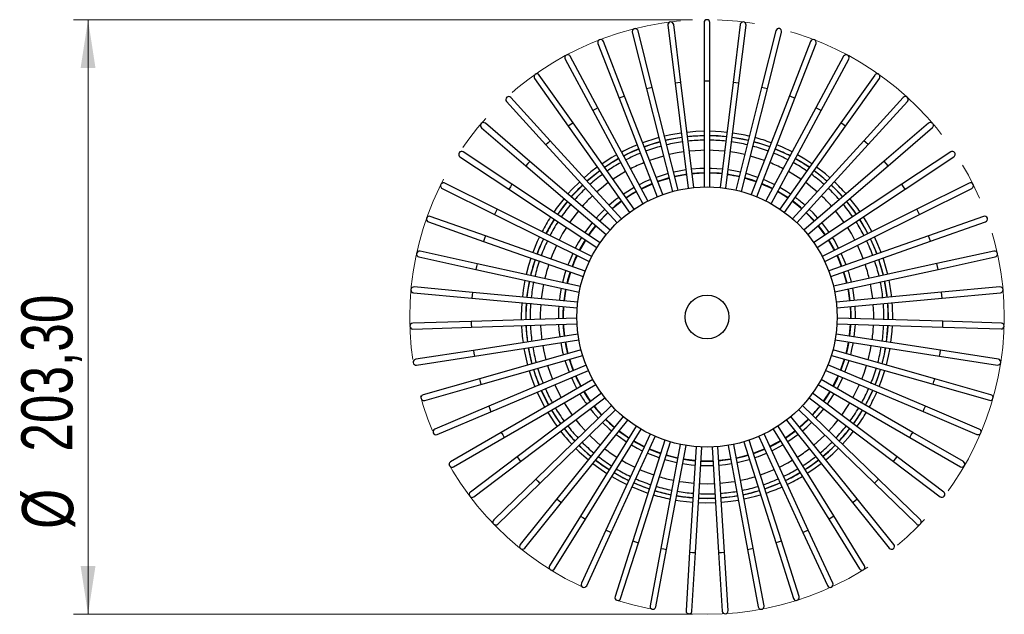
# Model space of a CAD drawing. Header units: millimetres. Extents: x 56 to 123, y 123 to 260.
# Tile 6 of 6: x 56 to 123, y 220 to 260. Entities that reach past the tile are written whole.
import ezdxf

# ---------------------------------------------------------------- set-up
doc = ezdxf.new("R2010")
doc.units = ezdxf.units.MM
doc.linetypes.add('CENTERX2', pattern=[20.32, 12.7, -2.54, 2.54, -2.54])
doc.styles.add('SLDTEXTSTYLE0', font='TXT', dxfattribs={"width": 0.75})
doc.dimstyles.new('SLDDIMSTYLE0', dxfattribs={"dimtxt": 3.5, "dimasz": 3.302, "dimexe": 0, "dimexo": 0.0625, "dimgap": 0.875, "dimtad": 1, "dimlfac": 5, "dimrnd": 1e-09, "dimzin": 12, "dimdsep": 46, "dimtxsty": 'SLDTEXTSTYLE0', "dimsah": 1, "dimcen": 0.09, "dimadec": 0, "dimazin": 3, "dimtfac": 1, "dimtofl": 0, "dimtmove": 0, "dimatfit": 3, "dimfxl": 0, "dimfrac": 2, "dimtolj": 1, "dimtzin": 12, "dimarcsym": 0})

# ---------------------------------------------------------------- blocks, each defined once
blk = doc.blocks.new('_D_1')
at = {"color": 7, "linetype": 'Continuous', "lineweight": 0}
for p, q in [((101.62, 260.371), (59.294, 260.371)), ((60.294, 219.711), (60.294, 260.371)), ((101.62, 219.711), (59.294, 219.711))]:
    blk.add_line(p, q, dxfattribs=at)
at = {"color": 7, "linetype": 'Continuous', "lineweight": 18}
for points in [[(60.294, 260.371), (59.786, 257.069), (60.802, 257.069)], [(60.294, 219.711), (60.802, 223.013), (59.786, 223.013)]]:
    blk.add_solid(points, dxfattribs=at)
at = {"color": 7, "linetype": 'Continuous', "lineweight": 18, "char_height": 3.5, "attachment_point": 1, "rotation": 90, "style": 'SLDTEXTSTYLE0'}
for s, insert in [('203,30', (55.729, 230.835)), ('%%c', (55.782, 225.556))]:
    blk.add_mtext(s, dxfattribs=dict(at, insert=insert))

msp = doc.modelspace()

# ---------------------------------------------------------------- linework, layer by layer
at = {"color": 7, "linetype": 'Continuous', "lineweight": 25}
for p, q in [((99.9448, 259.993), (100.4364, 256.0233)), ((100.8333, 256.0725), (100.3418, 260.0421)), ((102.417, 260.1705), (102.417, 256.1705)), ((102.817, 256.1705), (102.817, 260.1705)), ((104.8922, 260.0429), (104.4006, 256.0732)), ((104.7976, 256.0241), (105.2892, 259.9937)), ((97.5132, 259.513), (98.4889, 255.6338)), ((98.8768, 255.7314), (97.9011, 259.6106)), ((107.333, 259.6121), (106.3573, 255.7329)), ((106.7453, 255.6353), (107.7209, 259.5145)), ((95.159, 258.7378), (96.604, 255.0079)), ((96.977, 255.1524), (95.532, 258.8823)), ((109.7023, 258.8846), (108.2574, 255.1547)), ((108.6304, 255.0102), (110.0753, 258.7401)), ((92.918, 257.6793), (94.8103, 254.1552)), ((95.1627, 254.3444), (93.2704, 257.8685)), ((111.9643, 257.8714), (110.0719, 254.3474)), ((110.4243, 254.1581), (112.3167, 257.6822)), ((93.4615, 253.3196), (91.1504, 256.5844)), ((114.0846, 256.588), (111.7736, 253.3232)), ((90.824, 256.3533), (93.1351, 253.0885)), ((100.6349, 256.0479), (100.4364, 256.0233)), ((100.4364, 256.0233), (101.3251, 248.8462)), ((100.8333, 256.0725), (100.6349, 256.0479)), ((101.722, 248.8955), (100.8333, 256.0725)), ((102.417, 256.1705), (102.417, 248.9386)), ((102.617, 256.1705), (102.417, 256.1705)), ((102.817, 256.1705), (102.617, 256.1705)), ((102.817, 248.9387), (102.817, 256.1705)), ((104.4006, 256.0732), (103.5119, 248.8961)), ((103.9089, 248.8471), (104.7976, 256.0241)), ((104.5991, 256.0486), (104.4006, 256.0732)), ((104.7976, 256.0241), (104.5991, 256.0486)), ((112.1, 253.0921), (114.4111, 256.3569)), ((98.6828, 255.6826), (98.4889, 255.6338)), ((98.4889, 255.6338), (100.2528, 248.6203)), ((98.8768, 255.7314), (98.6828, 255.6826)), ((100.6407, 248.718), (98.8768, 255.7314)), ((106.3573, 255.7329), (104.5934, 248.7194)), ((104.9813, 248.622), (106.7453, 255.6353)), ((106.5513, 255.6841), (106.3573, 255.7329)), ((106.7453, 255.6353), (106.5513, 255.6841)), ((88.9088, 254.78), (91.6036, 251.824)), ((91.8992, 252.0935), (89.2044, 255.0495)), ((96.7905, 255.0802), (96.604, 255.0079)), ((96.604, 255.0079), (99.2165, 248.2644)), ((96.977, 255.1524), (96.7905, 255.0802)), ((99.5894, 248.409), (96.977, 255.1524)), ((108.2574, 255.1547), (105.6449, 248.4111)), ((106.0179, 248.2668), (108.6304, 255.0102)), ((108.4439, 255.0824), (108.2574, 255.1547)), ((108.6304, 255.0102), (108.4439, 255.0824)), ((116.0312, 255.0537), (113.3364, 252.0976)), ((113.632, 251.8282), (116.3268, 254.7842)), ((94.9865, 254.2498), (94.8103, 254.1552)), ((94.8103, 254.1552), (98.2317, 247.7838)), ((95.1627, 254.3444), (94.9865, 254.2498)), ((98.584, 247.9732), (95.1627, 254.3444)), ((110.0719, 254.3474), (106.6506, 247.976)), ((107.003, 247.7869), (110.4243, 254.1581)), ((110.2481, 254.2527), (110.0719, 254.3474)), ((110.4243, 254.1581), (110.2481, 254.2527)), ((90.4993, 250.6847), (87.4617, 253.2871)), ((93.2983, 253.2041), (93.1351, 253.0885)), ((93.4615, 253.3196), (93.2983, 253.2041)), ((97.6399, 247.4171), (93.4615, 253.3196)), ((111.7736, 253.3232), (107.5952, 247.4205)), ((111.9368, 253.2076), (111.7736, 253.3232)), ((112.1, 253.0921), (111.9368, 253.2076)), ((117.7744, 253.2918), (114.7368, 250.6894)), ((87.2014, 252.9834), (90.239, 250.3809)), ((93.1351, 253.0885), (97.3135, 247.1858)), ((107.9217, 247.1895), (112.1, 253.0921)), ((114.9971, 250.3856), (118.0347, 252.9881)), ((91.7514, 251.9587), (91.6036, 251.824)), ((91.6036, 251.824), (96.4756, 246.4796)), ((91.8992, 252.0935), (91.7514, 251.9587)), ((96.7712, 246.7492), (91.8992, 252.0935)), ((113.3364, 252.0976), (108.4643, 246.7532)), ((108.76, 246.4838), (113.632, 251.8282)), ((113.4842, 251.9629), (113.3364, 252.0976)), ((113.632, 251.8282), (113.4842, 251.9629)), ((89.2832, 249.1145), (85.9488, 251.3239)), ((119.2879, 251.3291), (115.9535, 249.1196)), ((85.7278, 250.9905), (89.0622, 248.781)), ((90.3692, 250.5328), (90.239, 250.3809)), ((90.4993, 250.6847), (90.3692, 250.5328)), ((95.9911, 245.9795), (90.4993, 250.6847)), ((114.7368, 250.6894), (109.2449, 245.9841)), ((114.8669, 250.5375), (114.7368, 250.6894)), ((114.9971, 250.3856), (114.8669, 250.5375)), ((116.1745, 248.7862), (119.5089, 250.9957)), ((90.239, 250.3809), (95.731, 245.6757)), ((109.5052, 245.6805), (114.9971, 250.3856)), ((88.2692, 247.4068), (84.6886, 249.1897)), ((120.5488, 249.1952), (116.9681, 247.4123)), ((84.5103, 248.8317), (88.0909, 247.0487)), ((89.1727, 248.9478), (89.0622, 248.781)), ((89.0622, 248.781), (95.0908, 244.7864)), ((89.2832, 249.1145), (89.1727, 248.9478)), ((95.3116, 245.1199), (89.2832, 249.1145)), ((115.9535, 249.1196), (109.925, 245.125)), ((110.1461, 244.7916), (116.1745, 248.7862)), ((116.064, 248.9529), (115.9535, 249.1196)), ((116.1745, 248.7862), (116.064, 248.9529)), ((117.1464, 247.0542), (120.7271, 248.8372)), ((88.1801, 247.2277), (88.0909, 247.0487)), ((88.2692, 247.4068), (88.1801, 247.2277)), ((94.7428, 244.1833), (88.2692, 247.4068)), ((116.9681, 247.4123), (110.4944, 244.1888)), ((117.0573, 247.2333), (116.9681, 247.4123)), ((117.1464, 247.0542), (117.0573, 247.2333)), ((83.5673, 246.5395), (87.3399, 245.2101)), ((87.4728, 245.5874), (83.7002, 246.9168)), ((88.0909, 247.0487), (94.5647, 243.8252)), ((110.6728, 243.8308), (117.1464, 247.0542)), ((121.5379, 246.9226), (117.7652, 245.5932)), ((117.8982, 245.216), (121.6708, 246.5454)), ((87.4064, 245.3988), (87.3399, 245.2101)), ((87.3399, 245.2101), (94.1607, 242.8066)), ((87.4728, 245.5874), (87.4064, 245.3988)), ((94.2935, 243.1839), (87.4728, 245.5874)), ((117.7652, 245.5932), (110.9445, 243.1897)), ((111.0775, 242.8124), (117.8982, 245.216)), ((117.8317, 245.4046), (117.7652, 245.5932)), ((117.8982, 245.216), (117.8317, 245.4046)), ((86.906, 243.6839), (82.9986, 244.5397)), ((122.2402, 244.5457), (118.3328, 243.69)), ((82.9131, 244.1489), (86.8205, 243.2932)), ((118.4183, 243.2992), (122.3257, 244.155)), ((86.8632, 243.4886), (86.8205, 243.2932)), ((86.8205, 243.2932), (93.8849, 241.746)), ((86.906, 243.6839), (86.8632, 243.4886)), ((93.9704, 242.1368), (86.906, 243.6839)), ((118.3328, 243.69), (111.2683, 242.1428)), ((111.354, 241.7521), (118.4183, 243.2992)), ((118.3756, 243.4946), (118.3328, 243.69)), ((118.4183, 243.2992), (118.3756, 243.4946)), ((86.5775, 241.7252), (82.5945, 242.0943)), ((86.5775, 241.7252), (86.559, 241.5261)), ((93.7784, 241.058), (86.5775, 241.7252)), ((118.6621, 241.7314), (111.4611, 241.0641)), ((122.645, 242.1005), (118.6621, 241.7314)), ((118.6805, 241.5323), (118.6621, 241.7314)), ((82.5576, 241.696), (86.5406, 241.327)), ((86.559, 241.5261), (86.5406, 241.327)), ((86.5406, 241.327), (93.7416, 240.6597)), ((111.4981, 240.6658), (118.699, 241.3331)), ((118.699, 241.3331), (118.6805, 241.5323)), ((118.699, 241.3331), (122.6819, 241.7022)), ((114.9976, 240.7865), (114.9838, 240.9888)), ((115.2971, 240.8045), (115.2825, 241.0165)), ((86.4921, 239.741), (82.494, 239.6179)), ((93.7204, 239.9637), (86.4921, 239.741)), ((86.4921, 239.741), (86.4982, 239.5411)), ((118.7482, 239.7472), (111.5198, 239.9699)), ((118.7421, 239.5473), (118.7482, 239.7472)), ((122.7463, 239.624), (118.7482, 239.7472)), ((82.5063, 239.218), (86.5044, 239.3412)), ((86.4982, 239.5411), (86.5044, 239.3412)), ((86.5044, 239.3412), (93.7329, 239.5639)), ((111.5076, 239.5701), (118.7359, 239.3474)), ((118.7359, 239.3474), (118.7421, 239.5473)), ((118.7359, 239.3474), (122.734, 239.2242)), ((93.7973, 238.8707), (86.6512, 237.7614)), ((86.7125, 237.3661), (93.8588, 238.4754)), ((111.3824, 238.4815), (118.5285, 237.3722)), ((118.5899, 237.7675), (111.4436, 238.8768)), ((86.6512, 237.7614), (82.6985, 237.1478)), ((86.6512, 237.7614), (86.6818, 237.5637)), ((94.008, 237.7953), (87.0523, 235.8163)), ((118.1895, 235.8222), (111.2337, 237.8013)), ((118.5592, 237.5698), (118.5899, 237.7675)), ((122.5426, 237.1539), (118.5899, 237.7675)), ((82.7599, 236.7525), (86.7125, 237.3661)), ((86.6818, 237.5637), (86.7125, 237.3661)), ((87.1618, 235.4315), (94.1176, 237.4106)), ((111.1243, 237.4165), (118.08, 235.4375)), ((118.5285, 237.3722), (118.5592, 237.5698)), ((118.5285, 237.3722), (122.4812, 236.7586)), ((94.3493, 236.754), (87.6895, 233.9352)), ((87.8454, 233.5668), (94.5053, 236.3857)), ((110.7374, 236.3913), (117.3971, 233.5725)), ((117.553, 233.9409), (110.8931, 236.7598)), ((87.0523, 235.8163), (83.205, 234.7216)), ((87.0523, 235.8163), (87.1071, 235.6239)), ((94.8159, 235.7625), (88.553, 232.1467)), ((116.6902, 232.152), (110.4272, 235.768)), ((118.1347, 235.6298), (118.1895, 235.8222)), ((122.0368, 234.7275), (118.1895, 235.8222)), ((83.3145, 234.3369), (87.1618, 235.4315)), ((87.1071, 235.6239), (87.1618, 235.4315)), ((88.753, 231.8003), (95.016, 235.4162)), ((110.2273, 235.4215), (116.4902, 231.8056)), ((118.08, 235.4375), (118.1347, 235.6298)), ((118.08, 235.4375), (121.9273, 234.3428)), ((95.4008, 234.8359), (89.6297, 230.4778)), ((89.8708, 230.1586), (95.6419, 234.5168)), ((109.602, 234.5217), (115.3731, 230.1635)), ((115.6141, 230.4828), (109.843, 234.8409)), ((87.6895, 233.9352), (84.0059, 232.376)), ((87.6895, 233.9352), (87.7674, 233.751)), ((87.7674, 233.751), (87.8454, 233.5668)), ((96.0951, 233.9882), (90.9034, 228.9539)), ((91.1818, 228.6668), (96.3737, 233.7011)), ((108.8708, 233.7055), (114.0626, 228.6712)), ((114.3411, 228.9584), (109.1492, 233.9927)), ((117.3971, 233.5725), (117.4751, 233.7567)), ((117.4751, 233.7567), (117.553, 233.9409)), ((121.2367, 232.3817), (117.553, 233.9409)), ((84.1618, 232.0077), (87.8454, 233.5668)), ((96.8884, 233.2323), (92.3546, 227.5981)), ((92.6663, 227.3474), (97.2001, 232.9816)), ((108.0449, 232.9854), (112.5787, 227.3512)), ((112.8903, 227.602), (108.3565, 233.2362)), ((117.3971, 233.5725), (121.0807, 232.0134)), ((97.7685, 232.5795), (93.9615, 226.4309)), ((94.3016, 226.2204), (98.1087, 232.3691)), ((107.1367, 232.3722), (110.9438, 226.2236)), ((111.2839, 226.4342), (107.4768, 232.5829)), ((88.553, 232.1467), (85.0889, 230.1467)), ((85.2889, 229.8003), (88.753, 231.8003)), ((88.553, 232.1467), (88.653, 231.9735)), ((88.653, 231.9735), (88.753, 231.8003)), ((98.7222, 232.0399), (95.6997, 225.4701)), ((96.063, 225.3029), (99.0857, 231.8728)), ((99.735, 231.6215), (97.5427, 224.7301)), ((107.7033, 224.7319), (105.5109, 231.6235)), ((106.1601, 231.8753), (109.1827, 225.3055)), ((109.5461, 225.4726), (106.5234, 232.0426)), ((116.4902, 231.8056), (116.5902, 231.9788)), ((116.4902, 231.8056), (119.9543, 229.8056)), ((116.5902, 231.9788), (116.6902, 232.152)), ((120.1543, 230.152), (116.6902, 232.152)), ((97.9239, 224.6088), (100.1162, 231.5004)), ((100.7915, 231.3308), (99.4627, 224.2222)), ((99.8559, 224.1487), (101.1847, 231.2574)), ((101.8758, 231.1721), (101.4306, 223.9541)), ((101.8298, 223.9294), (102.275, 231.1476)), ((102.9713, 231.1479), (103.4165, 223.9298)), ((103.8157, 223.9544), (103.3705, 231.1726)), ((104.0615, 231.2584), (105.3903, 224.1498)), ((105.7835, 224.2233), (104.4546, 231.3321)), ((105.1298, 231.5021), (107.3221, 224.6107)), ((89.6297, 230.4778), (86.4376, 228.0673)), ((89.6297, 230.4778), (89.7502, 230.3182)), ((89.7502, 230.3182), (89.8708, 230.1586)), ((115.3731, 230.1635), (115.4936, 230.3231)), ((115.4936, 230.3231), (115.6141, 230.4828)), ((118.8062, 228.0722), (115.6141, 230.4828)), ((86.6787, 227.7481), (89.8708, 230.1586)), ((115.3731, 230.1635), (118.5651, 227.753)), ((90.9034, 228.9539), (88.0317, 226.1694)), ((90.9034, 228.9539), (91.0426, 228.8104)), ((114.2018, 228.8148), (114.3411, 228.9584)), ((117.2127, 226.1738), (114.3411, 228.9584)), ((88.3102, 225.8822), (91.1818, 228.6668)), ((91.0426, 228.8104), (91.1818, 228.6668)), ((102.1211, 228.6519), (102.6201, 228.6409)), ((102.6201, 228.6409), (103.1252, 228.6521)), ((114.0626, 228.6712), (114.2018, 228.8148)), ((114.0626, 228.6712), (116.9342, 225.8867)), ((92.3546, 227.5981), (89.8469, 224.4818)), ((92.3546, 227.5981), (92.5105, 227.4728)), ((112.7345, 227.4766), (112.8903, 227.602)), ((115.398, 224.4857), (112.8903, 227.602)), ((90.1586, 224.231), (92.6663, 227.3474)), ((92.5105, 227.4728), (92.6663, 227.3474)), ((112.5787, 227.3512), (112.7345, 227.4766)), ((112.5787, 227.3512), (115.0864, 224.2349)), ((93.9615, 226.4309), (91.8558, 223.0301)), ((93.9615, 226.4309), (94.1316, 226.3257)), ((94.1316, 226.3257), (94.3016, 226.2204)), ((110.9438, 226.2236), (111.1138, 226.3289)), ((111.1138, 226.3289), (111.2839, 226.4342)), ((113.3896, 223.0333), (111.2839, 226.4342)), ((92.1959, 222.8195), (94.3016, 226.2204)), ((110.9438, 226.2236), (113.0495, 222.8228)), ((95.6997, 225.4701), (94.0278, 221.8362)), ((94.3912, 221.669), (96.063, 225.3029)), ((95.6997, 225.4701), (95.8813, 225.3865)), ((95.8813, 225.3865), (96.063, 225.3029)), ((109.1827, 225.3055), (109.3644, 225.3891)), ((109.1827, 225.3055), (110.8545, 221.6716)), ((109.3644, 225.3891), (109.5461, 225.4726)), ((111.2179, 221.8388), (109.5461, 225.4726)), ((97.5427, 224.7301), (96.3301, 220.9183)), ((96.7113, 220.797), (97.9239, 224.6088)), ((97.5427, 224.7301), (97.7333, 224.6694)), ((97.7333, 224.6694), (97.9239, 224.6088)), ((99.4627, 224.2222), (98.7277, 220.2903)), ((99.4627, 224.2222), (99.6593, 224.1854)), ((105.5869, 224.1866), (105.7835, 224.2233)), ((106.5185, 220.2914), (105.7835, 224.2233)), ((107.3221, 224.6107), (107.5127, 224.6713)), ((107.3221, 224.6107), (108.5348, 220.7989)), ((107.5127, 224.6713), (107.7033, 224.7319)), ((108.9159, 220.9202), (107.7033, 224.7319)), ((99.1209, 220.2168), (99.8559, 224.1487)), ((99.6593, 224.1854), (99.8559, 224.1487)), ((101.4306, 223.9541), (101.1843, 219.9617)), ((101.4306, 223.9541), (101.6302, 223.9418)), ((101.5836, 219.937), (101.8298, 223.9294)), ((101.6302, 223.9418), (101.8298, 223.9294)), ((103.4165, 223.9298), (103.6161, 223.9421)), ((103.4165, 223.9298), (103.6627, 219.9374)), ((103.6161, 223.9421), (103.8157, 223.9544)), ((104.062, 219.962), (103.8157, 223.9544)), ((105.3903, 224.1498), (105.5869, 224.1866)), ((105.3903, 224.1498), (106.1253, 220.2179))]:
    msp.add_line(p, q, dxfattribs=at)
at = {"color": 7, "linetype": 'Continuous', "lineweight": 25, "flags": 128}
for points in [[(100.858, 252.6181), (100.1374, 252.4959), (99.7137, 252.4039)], [(102.417, 252.7393), (101.8565, 252.718), (101.255, 252.6674)], [(103.979, 252.668), (103.5898, 252.7039), (102.817, 252.7394)], [(99.399, 252.0153), (99.1389, 251.9423), (98.3261, 251.6737), (98.3248, 251.6733)], [(99.4014, 252.0056), (98.7963, 251.8261), (98.3285, 251.6639)], [(100.8961, 252.3104), (100.455, 252.2403), (99.7893, 252.1032)], [(102.417, 252.4393), (101.661, 252.4038), (101.2919, 252.3696)], [(103.9421, 252.3702), (103.3719, 252.4181), (102.817, 252.4394)], [(105.4448, 252.1046), (104.7111, 252.2532), (104.3379, 252.3113)], [(105.4472, 252.1143), (105.0685, 252.1968), (104.3391, 252.3212)], [(106.9059, 251.6661), (106.3723, 251.8491), (105.8327, 252.0072)], [(97.9519, 251.5287), (97.5338, 251.3498), (96.9279, 251.0573)], [(97.9555, 251.5193), (97.2104, 251.1876), (96.9327, 251.0484)], [(101.0178, 251.3278), (100.5729, 251.2556), (100.0308, 251.143)], [(102.417, 251.4391), (102.2085, 251.4335), (101.4148, 251.377)], [(103.8192, 251.3777), (103.0316, 251.4335), (102.817, 251.4392)], [(105.2033, 251.1444), (104.6672, 251.2556), (104.2162, 251.3286)], [(108.302, 251.0513), (107.962, 251.2202), (107.2789, 251.5217)], [(108.4487, 251.3244), (107.7743, 251.648), (107.3909, 251.8108)], [(96.4336, 251.1323), (96.1098, 250.9454), (95.4439, 250.5192)], [(96.5756, 250.8679), (96.0255, 250.542), (95.6173, 250.2743)], [(99.6429, 251.0453), (98.98, 250.8442), (98.6861, 250.7407)], [(106.5482, 250.7428), (106.2601, 250.8442), (105.5912, 251.0469)], [(109.6177, 250.2778), (109.0377, 250.651), (108.6592, 250.8709)], [(109.7911, 250.5226), (109.3068, 250.838), (108.8011, 251.1353)], [(95.1175, 250.288), (94.6856, 249.9573), (94.2107, 249.5579)], [(95.2909, 250.0431), (94.6428, 249.5343), (94.4128, 249.3361)], [(95.2966, 250.0349), (95.0336, 249.8368), (94.4195, 249.3288)], [(97.0487, 249.9868), (96.7427, 249.8091), (96.1951, 249.458)], [(99.9454, 249.8426), (99.8379, 249.8126), (99.1342, 249.5842)], [(101.1702, 250.0969), (100.5941, 249.9969), (100.3333, 249.9402)], [(101.2071, 249.7992), (101.159, 249.7921), (100.4078, 249.6495), (100.4065, 249.6492)], [(102.417, 250.1989), (102.1376, 250.1895), (101.5672, 250.1462)], [(102.417, 249.8988), (101.9191, 249.876), (101.604, 249.8484)], [(102.417, 249.8688), (101.766, 249.8338), (101.6077, 249.8187)], [(103.6668, 250.1469), (102.9159, 250.1966), (102.817, 250.199)], [(103.6299, 249.8491), (103.4472, 249.8662), (102.817, 249.899)], [(103.6262, 249.8193), (103.2894, 249.8481), (102.817, 249.869)], [(104.8276, 249.6506), (104.2061, 249.7725), (104.0269, 249.8)], [(104.9008, 249.9416), (104.4627, 250.0324), (104.0638, 250.0978)], [(106.1002, 249.5863), (105.9663, 249.6341), (105.2887, 249.8442)], [(109.0399, 249.4614), (108.4974, 249.8091), (108.186, 249.9898)], [(110.8227, 249.3402), (110.4372, 249.6666), (109.9443, 250.0467)], [(111.0248, 249.562), (110.7147, 249.8269), (110.1176, 250.2916)], [(93.9151, 249.2883), (93.4093, 248.7846), (93.1049, 248.4523)], [(95.8687, 249.2268), (95.3979, 248.8614), (95.0866, 248.597)], [(98.7612, 249.4396), (98.3789, 249.2734), (97.9878, 249.0835)], [(98.8696, 249.1598), (98.2515, 248.8804), (98.1298, 248.8191)], [(98.8804, 249.1318), (98.8168, 249.1053), (98.144, 248.7927)], [(100.0186, 249.5516), (99.6698, 249.4492), (99.2425, 249.3044)], [(100.0259, 249.5225), (99.5306, 249.3728), (99.2534, 249.2764)], [(101.2108, 249.7694), (101.0097, 249.7381), (100.4138, 249.6201)], [(105.9809, 249.2785), (105.5331, 249.4294), (105.2082, 249.5241)], [(105.9918, 249.3065), (105.6908, 249.4106), (105.2155, 249.5532)], [(107.0907, 248.7955), (106.9488, 248.8665), (106.354, 249.1342)], [(107.2468, 249.0863), (106.6908, 249.3498), (106.4732, 249.4419)], [(110.1489, 248.6011), (109.8422, 248.8614), (109.3664, 249.2304)], [(94.124, 249.0592), (93.7574, 248.6992), (93.3403, 248.2506)], [(97.6355, 248.8941), (97.0193, 248.5178), (96.9117, 248.4457)], [(97.7774, 248.6298), (97.5797, 248.5152), (97.0851, 248.2008)], [(97.7916, 248.6033), (97.4618, 248.4088), (97.1024, 248.1763)], [(108.1326, 248.1798), (107.6197, 248.5045), (107.4431, 248.6064)], [(108.1499, 248.2043), (107.7688, 248.4499), (107.4573, 248.6328)], [(108.3233, 248.4492), (108.0641, 248.6193), (107.5993, 248.8972)], [(111.8957, 248.2552), (111.43, 248.7528), (111.1116, 249.0634)], [(111.9033, 248.2617), (111.6878, 248.4989), (111.1184, 249.0708)], [(93.0726, 247.9533), (92.8609, 247.6907), (92.3935, 247.0535)], [(93.0802, 247.9468), (92.65, 247.3968), (92.4018, 247.048)], [(96.5853, 248.2145), (96.3868, 248.0641), (95.9221, 247.6805)], [(96.7587, 247.9696), (96.3308, 247.6346), (96.1243, 247.4588)], [(96.776, 247.9451), (96.2308, 247.5113), (96.1445, 247.4366)], [(109.091, 247.4407), (108.8674, 247.6304), (108.4592, 247.9488)], [(109.1112, 247.4628), (109.0063, 247.5533), (108.4765, 247.9733)], [(112.8348, 247.0531), (112.5454, 247.4571), (112.156, 247.9515)], [(93.8321, 247.3026), (93.6706, 247.1026), (93.2272, 246.5011)], [(95.6266, 247.4109), (95.2351, 247.0186), (95.0341, 246.7995)], [(95.8287, 247.1892), (95.7612, 247.1244), (95.2619, 246.6043)], [(95.849, 247.167), (95.6711, 246.9937), (95.2847, 246.5848)], [(109.9513, 246.5894), (109.4367, 247.1234), (109.3867, 247.1713)], [(109.9741, 246.6089), (109.5692, 247.0358), (109.4069, 247.1934)], [(110.2019, 246.8041), (109.8755, 247.1532), (109.609, 247.4152)], [(112.0094, 246.5062), (111.5695, 247.1026), (111.4041, 247.3073)], [(92.1726, 246.72), (91.9008, 246.2745), (91.6092, 245.7437)], [(94.7739, 246.4957), (94.7226, 246.4328), (94.261, 245.816)], [(110.9756, 245.8211), (110.8761, 245.9623), (110.4623, 246.5004)], [(113.6191, 245.7447), (113.4718, 246.0203), (113.0559, 246.7197)], [(113.6281, 245.7491), (113.2334, 246.4532), (113.0642, 246.7252)], [(113.8967, 245.8829), (113.5245, 246.5512), (113.3143, 246.891)], [(93.0063, 246.1676), (92.7474, 245.7409), (92.5045, 245.2979)], [(95.0018, 246.3004), (94.7491, 245.9795), (94.5111, 245.6503)], [(95.0246, 246.2809), (94.6802, 245.8364), (94.5362, 245.6337)], [(110.7004, 245.6388), (110.4493, 245.9851), (110.2116, 246.2857)], [(110.7255, 245.6554), (110.5666, 245.878), (110.2344, 246.3052)], [(112.7328, 245.3033), (112.4928, 245.7409), (112.2305, 246.1728)], [(91.1624, 245.5193), (91.013, 245.1952), (90.7089, 244.447)], [(91.431, 245.3855), (91.1448, 244.7396), (90.9919, 244.3473)], [(94.0402, 245.4825), (93.8395, 245.1524), (93.6147, 244.745)], [(94.2903, 245.3168), (93.926, 244.692), (93.8833, 244.6113)], [(94.3153, 245.3002), (94.255, 245.2037), (93.9101, 244.5979)], [(111.3271, 244.6034), (111.2737, 244.7039), (110.9215, 245.3054)], [(111.354, 244.6168), (110.995, 245.2447), (110.9465, 245.322)], [(111.6226, 244.7505), (111.3052, 245.3129), (111.1966, 245.4878)], [(114.2461, 244.3531), (114.015, 244.9312), (113.8065, 245.3911)], [(114.5291, 244.4528), (114.3094, 245.0057), (114.075, 245.5249)], [(92.3263, 244.9397), (92.0297, 244.2605), (91.9352, 244.0149)], [(113.3028, 244.0207), (113.2104, 244.2605), (112.9112, 244.9453)], [(90.576, 244.0698), (90.4193, 243.5667), (90.2577, 242.9499)], [(90.8685, 243.9667), (90.7489, 243.5888), (90.5606, 242.8836)], [(93.4365, 244.3869), (93.1621, 243.7521), (93.1049, 243.6027)], [(93.7051, 244.2532), (93.5917, 244.0043), (93.3879, 243.503)], [(93.732, 244.2398), (93.5577, 243.8491), (93.4162, 243.493)], [(111.8218, 243.4988), (111.609, 244.0193), (111.5055, 244.2454)], [(111.8501, 243.5088), (111.6985, 243.8881), (111.5324, 244.2588)], [(112.1331, 243.6085), (112.0082, 243.9254), (111.801, 244.3925)], [(114.6781, 242.8896), (114.4695, 243.6607), (114.3697, 243.9726)], [(114.6879, 242.8917), (114.5797, 243.3161), (114.3791, 243.9759)], [(114.981, 242.9559), (114.8766, 243.3678), (114.6621, 244.0756)], [(92.972, 243.2254), (92.9058, 243.0172), (92.7393, 242.4064)], [(93.255, 243.1257), (93.0877, 242.5616), (93.0324, 242.3422)], [(93.2833, 243.1157), (93.0781, 242.4031), (93.0617, 242.3358)], [(112.177, 242.3418), (112.1158, 242.5825), (111.9549, 243.1216)], [(112.2063, 242.3482), (112.184, 242.4391), (111.9832, 243.1316)], [(90.1722, 242.5591), (90.0528, 241.8725), (89.9939, 241.4087)], [(90.4751, 242.4928), (90.3735, 241.9209), (90.3026, 241.3801)], [(114.9368, 241.3862), (114.855, 241.9951), (114.7638, 242.4989)], [(91.4423, 242.281), (91.3702, 241.8852), (91.2886, 241.2887)], [(92.6538, 242.0157), (92.5653, 241.4995), (92.5235, 241.1743)], [(92.9469, 241.9515), (92.921, 241.8154), (92.8222, 241.1466)], [(92.9762, 241.9451), (92.9237, 241.6566), (92.8521, 241.1438)], [(112.3873, 241.15), (112.2842, 241.8391), (112.2627, 241.9511)], [(112.4172, 241.1527), (112.3411, 241.6908), (112.292, 241.9575)], [(112.716, 241.1804), (112.6463, 241.6841), (112.5851, 242.0217)], [(113.9509, 241.2948), (113.8699, 241.8852), (113.7966, 242.287)], [(89.9571, 241.0104), (89.9205, 240.1442), (89.9215, 239.8467)], [(90.2559, 240.9827), (90.2317, 240.579), (90.2214, 239.8559)], [(90.2658, 240.9818), (90.2313, 240.2172), (90.2314, 239.8562)], [(91.2518, 240.8904), (91.2219, 240.2467), (91.2211, 239.8867)], [(92.7855, 240.7483), (92.7633, 240.2954), (92.7606, 239.9342)], [(92.8153, 240.7455), (92.7906, 240.1389), (92.7906, 239.9351)], [(112.4496, 239.9413), (112.446, 240.3242), (112.4243, 240.7517)], [(112.4795, 239.9403), (112.4792, 240.1689), (112.4542, 240.7544)], [(112.7795, 239.9311), (112.7796, 240.1343), (112.753, 240.7821)], [(114.0191, 239.8929), (114.0182, 240.2467), (113.9879, 240.8966)], [(115.0088, 239.8624), (115.0075, 240.2923), (114.9738, 240.9879)], [(115.0188, 239.8621), (115.0196, 239.9308), (114.9976, 240.7865)], [(115.3187, 239.8529), (115.3196, 239.9376), (115.2971, 240.8045)], [(90.2339, 239.4561), (90.2756, 238.8686), (90.3382, 238.3337)], [(92.4732, 239.5251), (92.4975, 239.1701), (92.552, 238.6773)], [(92.8031, 239.5353), (92.8125, 239.3769), (92.8781, 238.728)], [(112.3628, 238.7341), (112.3717, 238.8025), (112.4384, 239.5619)], [(112.3925, 238.7295), (112.4595, 239.4045), (112.4674, 239.5405)], [(112.689, 238.6835), (112.757, 239.3563), (112.7673, 239.5313)], [(114.8929, 238.3413), (114.9242, 238.5848), (114.9953, 239.4371)], [(114.9028, 238.3398), (114.9824, 239.0756), (115.0066, 239.4623)], [(115.1993, 238.2938), (115.283, 239.0712), (115.3064, 239.4531)], [(90.1031, 237.8924), (90.1651, 237.5583), (90.3525, 236.7552)], [(90.3996, 237.9384), (90.5545, 237.1805), (90.641, 236.8373)], [(90.4095, 237.94), (90.4599, 237.6656), (90.6507, 236.8401)], [(91.3879, 238.0919), (91.4442, 237.7917), (91.603, 237.111)], [(92.6135, 238.2821), (92.749, 237.6351), (92.7959, 237.4504)], [(92.91, 238.3281), (92.9704, 238.0154), (93.0845, 237.5325)], [(92.9396, 238.3327), (93.0329, 237.8694), (93.1133, 237.5408)], [(112.1284, 237.5467), (112.2464, 238.0505), (112.3016, 238.3388)], [(112.1572, 237.5385), (112.243, 237.8917), (112.3312, 238.3342)], [(112.4458, 237.4564), (112.5337, 237.817), (112.6277, 238.2882)], [(113.6387, 237.117), (113.796, 237.7917), (113.8533, 238.0979)], [(114.6007, 236.8433), (114.7319, 237.383), (114.8416, 237.9445)], [(114.8893, 236.7612), (115.033, 237.356), (115.1381, 237.8985)], [(92.9054, 237.0657), (92.9621, 236.8865), (93.1887, 236.2628)], [(93.1941, 237.1478), (93.3992, 236.5487), (93.465, 236.3797)], [(111.7498, 236.3972), (111.8233, 236.587), (112.019, 237.162)], [(111.7774, 236.3855), (111.7953, 236.4306), (112.0475, 237.1525)], [(112.0538, 236.2685), (112.078, 236.3297), (112.3343, 237.0646)], [(90.462, 236.3705), (90.6191, 235.8854), (90.8492, 235.2726)], [(90.7602, 236.4554), (90.9026, 236.0143), (91.1347, 235.3934)], [(91.7126, 236.7263), (91.8843, 236.2064), (92.0466, 235.7794)], [(113.1959, 235.7851), (113.3558, 236.2064), (113.5294, 236.7322)], [(114.1077, 235.3992), (114.3617, 236.0854), (114.4817, 236.4613)], [(114.1169, 235.3953), (114.2507, 235.7411), (114.4913, 236.4585)], [(114.3932, 235.2783), (114.5518, 235.6908), (114.7799, 236.3764)], [(93.3447, 235.8945), (93.5568, 235.4492), (93.7244, 235.1324)], [(93.621, 236.0114), (93.6976, 235.8446), (93.9843, 235.2824)], [(93.6487, 236.0231), (93.7921, 235.717), (94.0103, 235.2974)], [(111.2328, 235.3029), (111.5279, 235.8842), (111.594, 236.0288)], [(111.2588, 235.2879), (111.488, 235.7305), (111.6216, 236.0171)], [(111.5187, 235.1378), (111.7662, 235.6166), (111.898, 235.9001)], [(91.2815, 235.0212), (91.4007, 234.7602), (91.7842, 234.0122)], [(91.2907, 235.0251), (91.5684, 234.4397), (91.7929, 234.0172)], [(92.2026, 235.411), (92.548, 234.7011), (92.6504, 234.5123)], [(112.5927, 234.5177), (112.6921, 234.7011), (113.0401, 235.4167)], [(113.4502, 234.0226), (113.7054, 234.5068), (113.9519, 235.0308)], [(91.0052, 234.9043), (91.2968, 234.29), (91.5244, 233.8622)], [(94.1844, 234.9361), (94.4532, 234.5163), (94.6345, 234.2573)], [(94.2104, 234.9511), (94.5663, 234.4049), (94.6585, 234.2754)], [(110.5853, 234.2804), (110.7787, 234.5577), (111.0329, 234.9564)], [(110.6092, 234.2623), (110.7154, 234.412), (111.0589, 234.9414)], [(110.8487, 234.0815), (110.9836, 234.2723), (111.3188, 234.7914)], [(91.9843, 233.6659), (92.2344, 233.2661), (92.6072, 232.7263)], [(91.993, 233.6709), (92.4447, 232.9717), (92.6152, 232.7324)], [(92.8505, 234.166), (92.9596, 233.9882), (93.4054, 233.3291)], [(94.6362, 233.7573), (94.8415, 233.5049), (95.1904, 233.1109)], [(94.8757, 233.9381), (94.9058, 233.9001), (95.4049, 233.3207), (95.4058, 233.3198)], [(94.8996, 233.9562), (95.0272, 233.7977), (95.4273, 233.3407)], [(109.8385, 233.3243), (110.2549, 233.8016), (110.3683, 233.943)], [(110.054, 233.1154), (110.5175, 233.649), (110.6077, 233.7622)], [(111.8384, 233.3341), (112.2805, 233.9882), (112.3928, 234.1712)], [(112.6286, 232.7374), (112.8381, 233.0336), (113.2503, 233.6762)], [(91.7245, 233.5159), (92.1853, 232.8017), (92.3678, 232.5455)], [(93.6465, 233.0099), (93.9314, 232.6607), (94.3, 232.2475)], [(95.6843, 233.0327), (95.9474, 232.7818), (96.2864, 232.4842)], [(95.7059, 233.0536), (96.0831, 232.6994), (96.3052, 232.5076)], [(108.9396, 232.5115), (109.2942, 232.824), (109.5386, 233.0579)], [(108.9584, 232.4881), (109.1991, 232.6968), (109.5602, 233.0371)], [(110.9443, 232.2521), (111.3087, 232.6607), (111.5974, 233.0148)], [(92.8484, 232.4072), (93.2658, 231.901), (93.582, 231.5513)], [(95.4689, 232.8238), (95.9304, 232.3941), (96.0983, 232.2504)], [(109.1466, 232.2544), (109.4492, 232.5184), (109.7756, 232.8282)], [(111.6624, 231.5558), (112.1093, 232.0588), (112.3956, 232.4121)], [(94.5785, 231.9605), (95.0842, 231.4869), (95.3208, 231.2842)], [(96.41, 231.9997), (96.5353, 231.9045), (97.1051, 231.508)], [(96.5981, 232.2335), (97.1492, 231.8379), (97.2631, 231.7631)], [(96.6169, 232.2569), (96.6717, 232.215), (97.2789, 231.7886)], [(107.9665, 231.792), (108.0989, 231.8794), (108.6281, 232.2607)], [(108.1402, 231.5114), (108.2209, 231.5641), (108.835, 232.0035)], [(109.9241, 231.2881), (110.1559, 231.4869), (110.666, 231.9648)], [(111.8778, 231.347), (112.4061, 231.9462), (112.635, 232.2312)], [(93.6451, 231.0554), (93.8764, 230.8301), (94.5057, 230.2712)], [(93.8605, 231.2642), (94.4754, 230.6908), (94.6938, 230.505)], [(93.8677, 231.2712), (94.116, 231.0302), (94.7, 230.5128)], [(97.4452, 231.2975), (97.8487, 231.071), (98.1955, 230.895)], [(97.6032, 231.5527), (97.8013, 231.4387), (98.3209, 231.1675)], [(97.619, 231.5782), (97.9524, 231.3898), (98.3334, 231.1948)], [(98.6843, 231.0005), (99.1884, 230.7974), (99.4439, 230.7065)], [(98.6969, 231.0277), (99.3452, 230.7725), (99.453, 230.7351)], [(105.7929, 230.7371), (106.069, 230.8358), (106.5489, 231.0302)], [(105.802, 230.7085), (105.9329, 230.7541), (106.5614, 231.0029)], [(106.9122, 231.1975), (107.45, 231.4793), (107.6264, 231.5813)], [(106.9248, 231.1702), (107.3281, 231.3775), (107.6422, 231.5558)], [(107.0502, 230.8976), (107.5555, 231.1602), (107.8002, 231.3007)], [(110.5448, 230.5167), (111.1786, 231.0819), (111.3768, 231.2756)], [(110.5511, 230.5089), (110.9202, 230.8286), (111.384, 231.2686)], [(110.7392, 230.2752), (111.2127, 230.6891), (111.5994, 231.0597)], [(98.5589, 230.7279), (99.2739, 230.4478), (99.353, 230.4205)], [(99.7342, 230.2994), (100.018, 230.2198), (100.56, 230.092)], [(99.8251, 230.5853), (99.915, 230.5593), (100.6151, 230.3869)], [(99.8342, 230.6139), (100.0733, 230.5466), (100.6206, 230.4164)], [(101.0083, 230.3136), (101.4126, 230.2551), (101.8167, 230.2137)], [(101.0138, 230.343), (101.5709, 230.2671), (101.8185, 230.2437)], [(103.4278, 230.2442), (103.8532, 230.2886), (104.2324, 230.3441)], [(103.4296, 230.2142), (103.7019, 230.2405), (104.2379, 230.3146)], [(104.6256, 230.4177), (105.3453, 230.5963), (105.4118, 230.6157)], [(104.6311, 230.3882), (105.2032, 230.5253), (105.4209, 230.5871)], [(104.6862, 230.0932), (105.4022, 230.2693), (105.5119, 230.3012)], [(105.893, 230.4225), (106.1421, 230.5109), (106.6869, 230.7304)], [(94.8174, 230.0205), (95.2121, 229.7253), (95.7678, 229.3481)], [(95.0117, 230.2621), (95.4374, 229.9453), (95.931, 229.6117)], [(96.7924, 230.2431), (97.0992, 230.0669), (97.6771, 229.7683)], [(98.0406, 229.6012), (98.5924, 229.3761), (98.977, 229.2387)], [(100.9532, 230.0186), (101.5477, 229.9377), (101.7982, 229.9142)], [(102.1974, 229.8897), (102.3243, 229.8852), (103.0489, 229.89)], [(102.2159, 230.1892), (102.9392, 230.1861), (103.0304, 230.1895)], [(102.2178, 230.2192), (102.3315, 230.2152), (103.0285, 230.2194)], [(103.4481, 229.9147), (103.878, 229.9591), (104.293, 230.0196)], [(106.269, 229.2407), (106.6477, 229.3761), (107.2052, 229.6037)], [(107.5686, 229.7709), (108.1409, 230.0669), (108.4531, 230.2462)], [(109.3143, 229.6151), (109.8639, 229.9891), (110.2333, 230.2659)], [(109.3196, 229.6066), (109.5731, 229.7737), (110.2395, 230.2581)], [(109.4776, 229.3515), (109.8593, 229.6062), (110.4276, 230.0243)], [(96.1079, 229.1376), (96.6857, 228.8127), (97.1337, 228.5871)], [(96.2658, 229.3927), (96.5724, 229.2157), (97.2591, 228.8597)], [(96.2711, 229.4012), (96.8954, 229.0527), (97.2633, 228.8688)], [(107.9824, 228.8714), (108.4112, 229.0876), (108.9743, 229.4044)], [(97.4971, 228.42), (98.2699, 228.1092), (98.5828, 227.9997)], [(97.6225, 228.6926), (98.1201, 228.4863), (98.6738, 228.2856)], [(100.7253, 228.7995), (100.9792, 228.7596), (101.7218, 228.6764)], [(103.5244, 228.6769), (104.261, 228.7596), (104.5209, 228.8005)], [(106.5692, 228.2971), (106.8483, 228.3947), (107.619, 228.7042)], [(106.5722, 228.2876), (107.3129, 228.5633), (107.6232, 228.6951)], [(99.055, 228.1645), (99.7535, 227.9768), (100.1483, 227.8898)], [(100.5433, 227.8262), (100.9518, 227.7638), (101.6609, 227.6881)], [(102.0601, 227.6636), (102.6576, 227.651), (103.1862, 227.6639)], [(103.5854, 227.6886), (104.3628, 227.7741), (104.7029, 227.8272)], [(103.586, 227.6786), (104.0053, 227.7185), (104.7047, 227.8174)], [(105.0979, 227.891), (105.6883, 228.0265), (106.191, 228.1662)], [(105.153, 227.5961), (105.9469, 227.7844), (106.282, 227.8803)], [(100.4864, 227.5214), (100.7885, 227.4737), (101.6418, 227.3787)], [(102.041, 227.3541), (102.5168, 227.3413), (103.2053, 227.3544)], [(103.6045, 227.3791), (104.247, 227.4456), (104.7598, 227.5225)]]:
    msp.add_lwpolyline(points, dxfattribs=at)
at = {"color": 7, "linetype": 'CENTERX2', "lineweight": 18}
msp.add_circle((102.6201, 240.0409), 20.3296, dxfattribs=at)
at = {"color": 7, "linetype": 'Continuous', "lineweight": 25}
for radius in [8.9, 1.5]:
    msp.add_circle((102.6201, 240.0409), radius, dxfattribs=at)
for centre, radius, start, end in [((100.1433, 260.0176), 0.2, 7.058824, 187.058824), ((102.617, 260.1705), 0.2, 0, 180), ((105.0907, 260.0183), 0.2, 352.941176, 172.941176), ((97.7072, 259.5618), 0.2, 14.117647, 194.117647), ((107.5269, 259.5633), 0.2, 345.882353, 165.882353), ((95.3455, 258.8101), 0.2, 21.176471, 201.176471), ((109.8888, 258.8123), 0.2, 338.823529, 158.823529), ((93.0942, 257.7739), 0.2, 28.235294, 208.235294), ((112.1405, 257.7768), 0.2, 331.764706, 151.764706), ((90.9872, 256.4688), 0.2, 35.294118, 215.294118), ((114.2479, 256.4724), 0.2, 324.705882, 144.705882), ((89.0566, 254.9148), 0.2, 42.352941, 222.352941), ((116.179, 254.9189), 0.2, 317.647059, 137.647059), ((87.3316, 253.1353), 0.2, 49.411765, 229.411765), ((117.9046, 253.1399), 0.2, 310.588235, 130.588235), ((102.6201, 240.0409), 12.7, 76.79862, 82.052778), ((102.6201, 240.0409), 12.7, 105.033914, 110.288072), ((102.6201, 240.0409), 12.4, 97.997261, 103.207753), ((102.6201, 240.0409), 12.0933, 97.922836, 103.251706), ((102.6201, 240.0409), 12.39, 90.939195, 96.148195), ((102.6201, 240.0409), 12.0933, 90.865608, 96.193176), ((102.6201, 240.0409), 12.0933, 83.808195, 89.134392), ((102.6201, 240.0409), 12.39, 83.880371, 89.089371), ((102.6201, 240.0409), 12.0933, 76.750573, 82.075353), ((102.6201, 240.0409), 12.4, 69.761966, 74.972459), ((102.6201, 240.0409), 12.7, 69.739797, 74.993954), ((85.8383, 251.1572), 0.2, 56.470588, 236.470588), ((102.6201, 240.0409), 12.7, 112.092738, 117.346895), ((102.6201, 240.0409), 12.0933, 112.036836, 117.368019), ((102.6201, 240.0409), 12.0933, 104.979903, 110.309984), ((102.6201, 240.0409), 12.0933, 69.692725, 75.016062), ((102.6201, 240.0409), 12.0933, 62.634636, 67.956528), ((102.6201, 240.0409), 12.4, 62.703143, 67.913635), ((119.3984, 251.1624), 0.2, 303.529412, 123.529412), ((102.6201, 240.0409), 12.39, 119.174489, 124.383489), ((102.6201, 240.0409), 12.0933, 119.093666, 124.425821), ((102.6201, 240.0409), 11.4, 112.197235, 117.245577), ((102.6201, 240.0409), 11.4, 62.78547, 67.833812), ((102.6201, 240.0409), 12.0933, 55.576295, 60.896762), ((102.6201, 240.0409), 12.39, 55.645077, 60.854077), ((102.6201, 240.0409), 12.0933, 126.150423, 131.483404), ((102.6201, 240.0409), 12.0933, 48.517694, 53.836777), ((102.6201, 240.0409), 12.39, 48.586253, 53.795254), ((84.5994, 249.0107), 0.2, 63.529412, 243.529412), ((102.6201, 240.0409), 9.83, 77.066171, 81.793367), ((102.6201, 240.0409), 9.86, 62.944921, 67.679213), ((102.6201, 240.0409), 12.7, 41.504503, 46.75866), ((120.6379, 249.0162), 0.2, 296.470588, 116.470588), ((102.6201, 240.0409), 12.4, 133.291378, 138.501871), ((102.6201, 240.0409), 12.0933, 133.207139, 138.540787), ((102.6201, 240.0409), 12.0933, 41.458831, 46.77659), ((102.6201, 240.0409), 12.7, 140.328032, 145.582189), ((102.6201, 240.0409), 11.4, 133.373706, 138.422048), ((102.6201, 240.0409), 10.16, 48.79242, 53.595359), ((102.6201, 240.0409), 11.4, 41.609, 46.657342), ((102.6201, 240.0409), 12.4, 34.467849, 39.678341), ((102.6201, 240.0409), 12.7, 34.445679, 39.699836), ((102.6201, 240.0409), 12.0933, 140.263848, 145.597991), ((102.6201, 240.0409), 12.0933, 34.399708, 39.716223), ((83.6337, 246.7282), 0.2, 70.588235, 250.588235), ((102.6201, 240.0409), 12.7, 147.386856, 152.641013), ((102.6201, 240.0409), 12.39, 147.409783, 152.618783), ((102.6201, 240.0409), 12.0933, 147.320581, 152.65504), ((102.6201, 240.0409), 12.0933, 27.340328, 32.655697), ((121.6043, 246.734), 0.2, 289.411765, 109.411765), ((102.6201, 240.0409), 12.39, 154.468606, 159.677607), ((102.6201, 240.0409), 12.0933, 154.377372, 159.711961), ((102.6201, 240.0409), 12.0933, 20.280703, 25.595037), ((102.6201, 240.0409), 12.39, 20.350959, 25.55996), ((82.9559, 244.3443), 0.2, 77.647059, 257.647059), ((122.2829, 244.3503), 0.2, 282.352941, 102.352941), ((102.6201, 240.0409), 12.4, 161.526672, 166.737165), ((102.6201, 240.0409), 12.0933, 161.43425, 166.768782), ((102.6201, 240.0409), 12.0933, 13.220844, 18.534271), ((102.6201, 240.0409), 11.4, 161.609, 166.657342), ((102.6201, 240.0409), 10.16, 13.498303, 18.301241), ((102.6201, 240.0409), 11.4, 13.373706, 18.422048), ((102.6201, 240.0409), 12.4, 168.585496, 173.795988), ((102.6201, 240.0409), 12.0933, 168.491247, 173.825533), ((102.6201, 240.0409), 12.0933, 6.160769, 11.473426), ((102.6201, 240.0409), 12.4, 6.232555, 11.443047), ((102.6201, 240.0409), 12.7, 6.210385, 11.464542), ((82.5761, 241.8952), 0.2, 84.705882, 264.705882), ((122.6635, 241.9013), 0.2, 275.294118, 95.294118), ((102.6201, 240.0409), 12.0933, 175.548388, 180.882247), ((102.6201, 240.0409), 10.16, 175.851244, 180.654182), ((102.6201, 240.0409), 12.0933, 359.100497, 4.412534), ((82.5001, 239.4179), 0.2, 91.764706, 271.764706), ((102.6201, 240.0409), 12.7, 182.680973, 187.935131), ((102.6201, 240.0409), 12.39, 182.7039, 187.912901), ((102.6201, 240.0409), 12.0933, 182.6057, 187.938957), ((102.6201, 240.0409), 11.4, 182.78547, 187.833812), ((102.6201, 240.0409), 9.86, 182.944921, 187.679213), ((102.6201, 240.0409), 11.4, 352.197235, 357.245577), ((102.6201, 240.0409), 12.0933, 352.040051, 357.351623), ((122.7402, 239.4241), 0.2, 268.235294, 88.235294), ((102.6201, 240.0409), 12.0933, 189.663204, 194.995694), ((102.6201, 240.0409), 12.0933, 344.979455, 350.290726), ((102.6201, 240.0409), 12.39, 345.056842, 350.265842), ((82.7292, 236.9502), 0.2, 98.823529, 278.823529), ((102.6201, 240.0409), 9.83, 197.066171, 201.793367), ((122.5119, 236.9563), 0.2, 261.176471, 81.176471), ((102.6201, 240.0409), 12.4, 196.82079, 202.031282), ((102.6201, 240.0409), 12.0933, 196.72092, 202.052492), ((102.6201, 240.0409), 12.0933, 337.918738, 343.229873), ((102.6201, 240.0409), 12.0933, 203.778864, 209.109382), ((102.6201, 240.0409), 12.0933, 330.857928, 336.169095), ((102.6201, 240.0409), 12.4, 330.938437, 336.148929), ((83.2598, 234.5292), 0.2, 105.882353, 285.882353), ((102.6201, 240.0409), 10.16, 211.145362, 215.9483), ((102.6201, 240.0409), 12.7, 330.916267, 336.170425), ((121.9821, 234.5352), 0.2, 254.117647, 74.117647), ((102.6201, 240.0409), 12.0933, 210.837047, 216.166394), ((102.6201, 240.0409), 9.83, 317.066171, 321.793367), ((102.6201, 240.0409), 12.0933, 323.797054, 329.108422), ((102.6201, 240.0409), 12.4, 323.879614, 329.090106), ((102.6201, 240.0409), 12.7, 323.857444, 329.111601), ((84.0838, 232.1919), 0.2, 112.941176, 292.941176), ((102.6201, 240.0409), 12.39, 217.998018, 223.207019), ((102.6201, 240.0409), 12.0933, 217.89548, 223.223557), ((102.6201, 240.0409), 12.0933, 316.736148, 322.04788), ((102.6201, 240.0409), 12.39, 316.821547, 322.030548), ((121.1587, 232.1975), 0.2, 247.058824, 67.058824), ((102.6201, 240.0409), 12.7, 217.975091, 223.229248), ((102.6201, 240.0409), 9.86, 302.944921, 307.679213), ((102.6201, 240.0409), 12.0933, 224.954166, 230.280897), ((102.6201, 240.0409), 11.4, 232.197235, 237.245577), ((102.6201, 240.0409), 11.4, 302.78547, 307.833812), ((102.6201, 240.0409), 12.0933, 309.675241, 314.987498), ((102.6201, 240.0409), 12.0933, 232.013108, 237.338436), ((102.6201, 240.0409), 12.0933, 302.614363, 307.927299), ((85.1889, 229.9735), 0.2, 120, 300), ((102.6201, 240.0409), 12.4, 232.114908, 237.3254), ((102.6201, 240.0409), 12.0933, 239.072302, 244.396195), ((102.6201, 240.0409), 12.0933, 295.553546, 300.867305), ((120.0543, 229.9788), 0.2, 240, 60), ((102.6201, 240.0409), 12.0933, 246.131744, 251.45419), ((102.6201, 240.0409), 11.4, 253.373706, 258.422048), ((102.6201, 240.0409), 11.4, 281.609, 286.657342), ((102.6201, 240.0409), 12.0933, 288.492817, 293.807534), ((102.6201, 240.0409), 12.4, 295.644319, 300.854812), ((102.6201, 240.0409), 12.7, 295.62215, 300.876307), ((102.6201, 240.0409), 12.39, 246.233312, 251.442313), ((102.6201, 240.0409), 12.0933, 253.191422, 258.512433), ((102.6201, 240.0409), 12.0933, 281.432206, 286.748002), ((102.6201, 240.0409), 12.7, 288.563326, 293.817484), ((86.5582, 227.9077), 0.2, 127.058824, 307.058824), ((102.6201, 240.0409), 12.7, 253.269209, 258.523366), ((102.6201, 240.0409), 12.39, 253.292136, 258.501136), ((102.6201, 240.0409), 12.4, 260.350202, 265.560694), ((102.6201, 240.0409), 12.0933, 260.251326, 265.570934), ((102.6201, 240.0409), 12.0933, 267.311437, 272.629696), ((102.6201, 240.0409), 12.4, 267.409025, 272.619518), ((102.6201, 240.0409), 12.0933, 274.371737, 279.68872), ((102.6201, 240.0409), 12.39, 281.52743, 286.73643), ((118.6857, 227.9126), 0.2, 232.941176, 52.941176), ((88.1709, 226.0258), 0.2, 134.117647, 314.117647), ((117.0735, 226.0303), 0.2, 225.882353, 45.882353), ((90.0028, 224.3564), 0.2, 141.176471, 321.176471), ((115.2422, 224.3603), 0.2, 218.823529, 38.823529), ((92.0258, 222.9248), 0.2, 148.235294, 328.235294), ((113.2195, 222.928), 0.2, 211.764706, 31.764706), ((94.2095, 221.7526), 0.2, 155.294118, 335.294118), ((111.0362, 221.7552), 0.2, 204.705882, 24.705882), ((96.5207, 220.8577), 0.2, 162.352941, 342.352941), ((108.7253, 220.8595), 0.2, 197.647059, 17.647059), ((98.9243, 220.2535), 0.2, 169.411765, 349.411765), ((106.3219, 220.2547), 0.2, 190.588235, 10.588235), ((101.3839, 219.9493), 0.2, 176.470588, 356.470588), ((103.8623, 219.9497), 0.2, 183.529412, 3.529412)]:
    msp.add_arc(centre, radius, start, end, dxfattribs=at)

# ---------------------------------------------------------------- dimensions: what is measured, and where the dimension line sits
at = {"color": 7, "linetype": 'Continuous', "lineweight": 18}
dim = msp.add_linear_dim(base=(60.2941, 260.3705), p1=(102.6201, 219.7113), p2=(102.6201, 260.3705), angle=90, text='%%c<>', dimstyle='SLDDIMSTYLE0', dxfattribs=at)
dim.commit()
dim.dimension.update_dxf_attribs({"geometry": '_D_1', "text_midpoint": (60.2941, 235.3075), "dimtype": 160})

doc.saveas('drawing.dxf')
